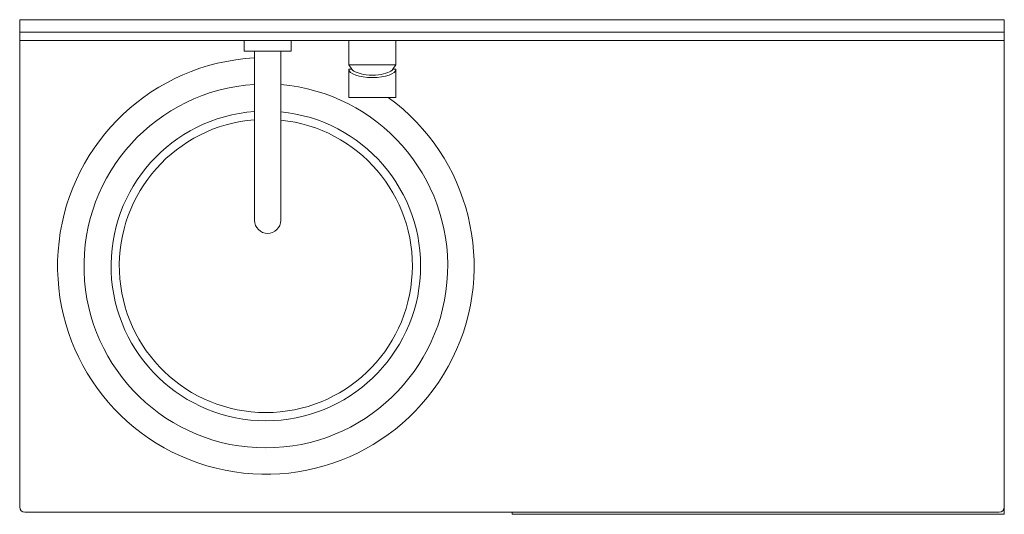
# Model space of a CAD drawing. Header units: millimetres. Extents: x 2580.412 to 2581.352, y 844.553 to 845.025.
import ezdxf

# ---------------------------------------------------------------- set-up
doc = ezdxf.new("R2010")
doc.units = ezdxf.units.MM
doc.layers.add('SANINDUSA', color=3, linetype='Continuous')

msp = doc.modelspace()

# ---------------------------------------------------------------- linework, layer by layer
at = {"layer": 'SANINDUSA', "linetype": 'Continuous', "lineweight": 15}
for p, q in [((2581.35205, 845.02512), (2580.41205, 845.02512)), ((2580.41205, 845.01312), (2580.41205, 845.02512)), ((2581.35205, 845.01312), (2581.35205, 845.02512)), ((2580.41205, 845.01312), (2581.35205, 845.01312)), ((2580.41205, 845.00512), (2580.41205, 845.01312)), ((2581.35205, 845.00512), (2581.35205, 845.01312)), ((2581.35205, 845.00512), (2580.41205, 845.00512)), ((2580.41205, 844.56012), (2580.41205, 845.00512)), ((2580.62622, 845.00512), (2580.62622, 844.99537)), ((2580.67122, 844.99537), (2580.67122, 845.00512)), ((2580.72622, 845.00512), (2580.72622, 844.98212)), ((2580.77122, 844.98212), (2580.77122, 845.00512)), ((2581.35205, 845.00512), (2581.35205, 844.56012)), ((2580.63622, 844.99512), (2580.63622, 844.89112)), ((2580.66122, 844.89112), (2580.66122, 844.99512)), ((2580.72622, 844.98212), (2580.72909, 844.97792)), ((2580.72622, 844.98212), (2580.74868, 844.98212)), ((2580.72622, 844.97792), (2580.72622, 844.95092)), ((2580.72909, 844.97792), (2580.72622, 844.97792)), ((2580.74868, 844.98212), (2580.77122, 844.98212)), ((2580.76834, 844.97792), (2580.77122, 844.98212)), ((2580.77122, 844.97792), (2580.76834, 844.97792)), ((2580.77122, 844.95092), (2580.77122, 844.97792)), ((2580.72622, 844.95092), (2580.77122, 844.95092)), ((2580.66122, 844.83362), (2580.66122, 844.89112)), ((2581.34705, 844.55512), (2580.41705, 844.55512)), ((2580.88205, 844.55312), (2580.88205, 844.55512)), ((2581.35205, 844.55312), (2580.88205, 844.55312)), ((2581.35205, 844.55312), (2581.35205, 844.56012))]:
    msp.add_line(p, q, dxfattribs=at)
at = {"layer": 'SANINDUSA', "linetype": 'Continuous', "lineweight": 15, "flags": 128}
msp.add_lwpolyline([(2580.63622, 844.89112), (2580.63622, 844.88661), (2580.63622, 844.88213), (2580.63622, 844.8777), (2580.63622, 844.87335), (2580.63622, 844.86912), (2580.63622, 844.86502), (2580.63622, 844.86108), (2580.63622, 844.85732), (2580.63622, 844.85378), (2580.63622, 844.85046), (2580.63622, 844.8474), (2580.63622, 844.8446), (2580.63622, 844.84209), (2580.63622, 844.83989), (2580.63622, 844.838), (2580.63622, 844.83643), (2580.63622, 844.83521), (2580.63622, 844.83433), (2580.63622, 844.8338), (2580.63622, 844.83362)], dxfattribs=at)
at = {"layer": 'SANINDUSA', "linetype": 'Continuous', "lineweight": 15}
for centre, radius, start, end in [((2580.62647, 844.99537), 0.00025, 180, 270), ((2580.67097, 844.99537), 0.00025, 270, 0), ((2580.64705, 844.79012), 0.19881, 93.12227, 53.9791), ((2580.64705, 844.79012), 0.17362, 93.57597, 270), ((2580.64705, 844.79012), 0.17362, 270, 85.31803), ((2580.64705, 844.79012), 0.14776, 94.20261, 270), ((2580.64705, 844.79012), 0.13991, 94.43904, 270), ((2580.64705, 844.79012), 0.14776, 270, 84.4966), ((2580.64705, 844.79012), 0.13991, 270, 84.18656), ((2580.64872, 844.83362), 0.0125, 179.99994, 270), ((2580.64872, 844.83362), 0.0125, 269.99999, 0.00006), ((2580.41705, 844.56012), 0.005, 180, 270), ((2581.34705, 844.56012), 0.005, 270, 0)]:
    msp.add_arc(centre, radius, start, end, dxfattribs=at)
for centre, major_axis, ratio, start_param, end_param in [((2580.74872, 844.97792), (0.0225, 0), 0.355556, 3.141593, 6.283185), ((2580.74872, 844.97972), (0.02023, 0), 0.366568, 3.387333, 4.42094), ((2580.74872, 844.97972), (0.02023, 0), 0.366568, 5.003838, 6.037445), ((2580.74872, 844.97792), (0.016, 0), 0.355556, 4.340495, 5.084283)]:
    msp.add_ellipse(centre, major_axis=major_axis, ratio=ratio, start_param=start_param, end_param=end_param, dxfattribs=at)
for points, knots in [([(2580.64872, 844.99512), (2580.64806, 844.99512), (2580.6467, 844.99512), (2580.64461, 844.99512), (2580.6424, 844.99512), (2580.64007, 844.99512), (2580.63767, 844.99512), (2580.63549, 844.99512), (2580.63356, 844.99512), (2580.6319, 844.99512), (2580.63037, 844.99512), (2580.62903, 844.99512), (2580.62793, 844.99512), (2580.62678, 844.99512), (2580.6266, 844.99512), (2580.62647, 844.99512)], [0, 0, 0, 0, 0.056525, 0.116791, 0.180754, 0.251789, 0.328112, 0.409807, 0.47507, 0.543392, 0.614571, 0.688321, 0.764264, 0.84194, 1, 1, 1, 1]), ([(2580.67097, 844.99512), (2580.6709, 844.99512), (2580.67075, 844.99512), (2580.66951, 844.99512), (2580.66746, 844.99512), (2580.66456, 844.99512), (2580.66159, 844.99512), (2580.65897, 844.99512), (2580.6563, 844.99512), (2580.65287, 844.99512), (2580.65007, 844.99512), (2580.64872, 844.99512)], [0, 0, 0, 0, 0.116497, 0.239971, 0.36858, 0.499917, 0.631255, 0.695626, 0.760028, 0.883503, 1, 1, 1, 1])]:
    msp.add_open_spline(points, degree=3, knots=knots, dxfattribs=at)

doc.saveas('drawing.dxf')
